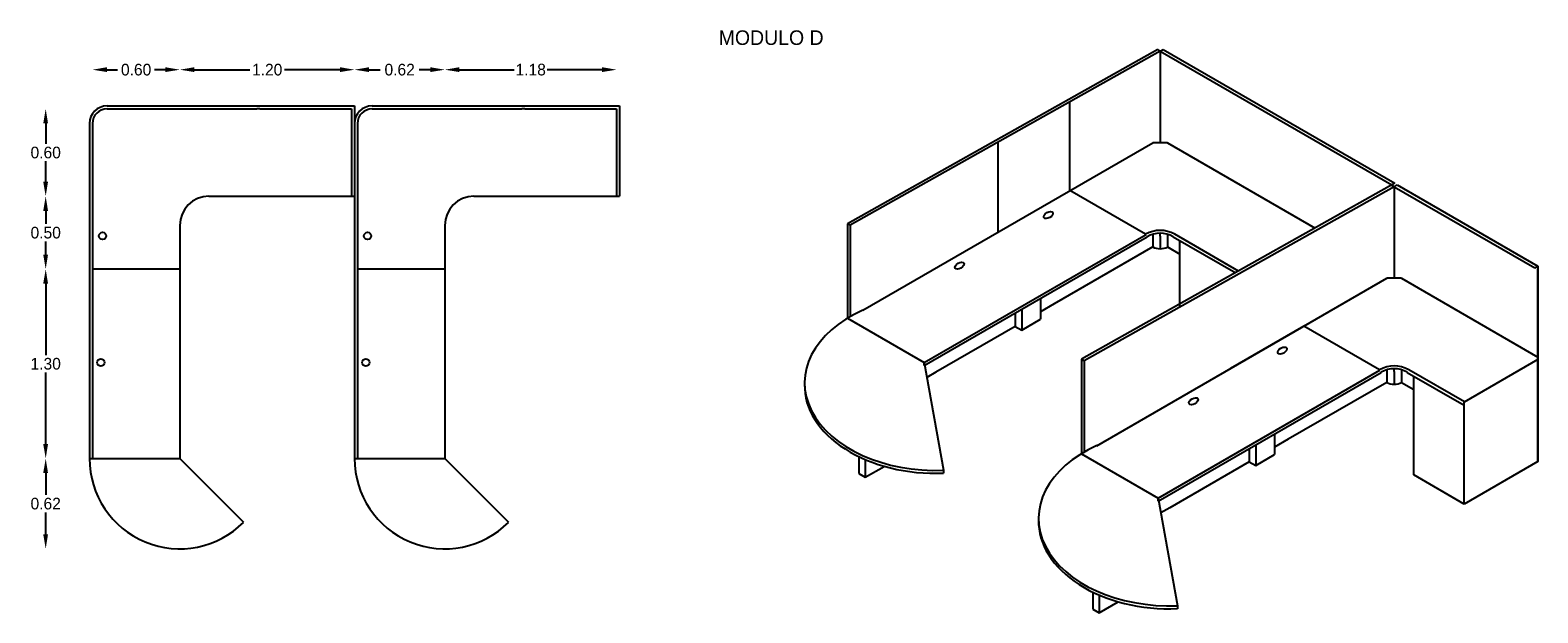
# Model space of a CAD drawing. Extents: x -15.09 to -8.88, y 7.63 to 10.03.
import ezdxf

# ---------------------------------------------------------------- set-up
doc = ezdxf.new("R2010")
doc.units = 0
doc.header["$MEASUREMENT"] = 0
doc.layers.get('0').update_dxf_attribs({"linetype": 'CONTINUOUS'})
doc.layers.get('DEFPOINTS').update_dxf_attribs({"linetype": 'CONTINUOUS'})
doc.dimstyles.get("Standard").update_dxf_attribs({"dimtxt": 0.18, "dimasz": 0.18, "dimexe": 0.18, "dimexo": 0.0625, "dimgap": 0.09, "dimtad": 0, "dimtih": 1, "dimtoh": 1, "dimdec": 4, "dimzin": 0, "dimdsep": 46, "dimtxsty": 'Standard', "dimcen": 0.09, "dimadec": 0, "dimazin": 0, "dimtfac": 1, "dimtdec": 4, "dimtofl": 0, "dimtmove": 0, "dimatfit": 3, "dimfxl": 0, "dimtolj": 1, "dimtzin": 0, "dimarcsym": 0})

# ---------------------------------------------------------------- blocks, each defined once
blk = doc.blocks.new('*D5')
at = {"color": 0, "linetype": 'ByBlock'}
for p, q in [((-19.363, 12.438), (-19.363, 12.348)), ((-19.363, 12.138), (-19.363, 12.228))]:
    blk.add_line(p, q, dxfattribs=at)
for points in [[(-19.38, 12.438), (-19.347, 12.438), (-19.363, 12.538)], [(-19.38, 12.138), (-19.347, 12.138), (-19.363, 12.038)]]:
    blk.add_solid(points, dxfattribs=at)
at = {"layer": 'DEFPOINTS', "color": 0, "linetype": 'ByBlock'}
for p in [(-18.242, 12.538), (-19.363, 12.038), (-19.042, 12.038)]:
    blk.add_point(p, dxfattribs=at)
at = {"color": 0, "linetype": 'ByBlock', "insert": (-19.363, 12.288), "char_height": 0.08, "attachment_point": 5}
blk.add_mtext('\\A1;0.50', dxfattribs=at)
blk = doc.blocks.new('*D3')
at = {"color": 0, "linetype": 'ByBlock'}
for p, q in [((-16.522, 13.407), (-16.145, 13.407)), ((-15.542, 13.407), (-15.919, 13.407))]:
    blk.add_line(p, q, dxfattribs=at)
for points in [[(-16.522, 13.424), (-16.522, 13.391), (-16.622, 13.407)], [(-15.542, 13.424), (-15.542, 13.391), (-15.442, 13.407)]]:
    blk.add_solid(points, dxfattribs=at)
at = {"layer": 'DEFPOINTS', "color": 0, "linetype": 'ByBlock'}
for p in [(-15.442, 13.407), (-15.442, 12.538), (-16.622, 12.038)]:
    blk.add_point(p, dxfattribs=at)
at = {"color": 0, "linetype": 'ByBlock', "insert": (-16.032, 13.407), "char_height": 0.08, "attachment_point": 5}
blk.add_mtext('\\A1;1.18', dxfattribs=at)
blk = doc.blocks.new('*D2')
at = {"color": 0, "linetype": 'ByBlock'}
for p, q in [((-17.142, 13.407), (-17.065, 13.407)), ((-16.722, 13.407), (-16.799, 13.407))]:
    blk.add_line(p, q, dxfattribs=at)
for points in [[(-17.142, 13.424), (-17.142, 13.391), (-17.242, 13.407)], [(-16.722, 13.424), (-16.722, 13.391), (-16.622, 13.407)]]:
    blk.add_solid(points, dxfattribs=at)
at = {"layer": 'DEFPOINTS', "color": 0, "linetype": 'ByBlock'}
for p in [(-16.622, 13.407), (-17.242, 13.158), (-16.622, 12.038)]:
    blk.add_point(p, dxfattribs=at)
at = {"color": 0, "linetype": 'ByBlock', "insert": (-16.932, 13.407), "char_height": 0.08, "attachment_point": 5}
blk.add_mtext('\\A1;0.62', dxfattribs=at)
blk = doc.blocks.new('*D1')
at = {"color": 0, "linetype": 'ByBlock'}
for p, q in [((-18.342, 13.407), (-17.962, 13.407)), ((-17.342, 13.407), (-17.722, 13.407))]:
    blk.add_line(p, q, dxfattribs=at)
for points in [[(-18.342, 13.424), (-18.342, 13.391), (-18.442, 13.407)], [(-17.342, 13.424), (-17.342, 13.391), (-17.242, 13.407)]]:
    blk.add_solid(points, dxfattribs=at)
at = {"layer": 'DEFPOINTS', "color": 0, "linetype": 'ByBlock'}
for p in [(-17.242, 13.407), (-17.242, 13.158), (-18.442, 12.038)]:
    blk.add_point(p, dxfattribs=at)
at = {"color": 0, "linetype": 'ByBlock', "insert": (-17.842, 13.407), "char_height": 0.08, "attachment_point": 5}
blk.add_mtext('\\A1;1.20', dxfattribs=at)
blk = doc.blocks.new('*D0')
at = {"color": 0, "linetype": 'ByBlock'}
for p, q in [((-18.942, 13.407), (-18.869, 13.407)), ((-18.542, 13.407), (-18.615, 13.407))]:
    blk.add_line(p, q, dxfattribs=at)
for points in [[(-18.942, 13.424), (-18.942, 13.391), (-19.042, 13.407)], [(-18.542, 13.424), (-18.542, 13.391), (-18.442, 13.407)]]:
    blk.add_solid(points, dxfattribs=at)
at = {"layer": 'DEFPOINTS', "color": 0, "linetype": 'ByBlock'}
for p in [(-18.442, 13.407), (-19.042, 13.038), (-18.442, 12.038)]:
    blk.add_point(p, dxfattribs=at)
at = {"color": 0, "linetype": 'ByBlock', "insert": (-18.742, 13.407), "char_height": 0.08, "attachment_point": 5}
blk.add_mtext('\\A1;0.60', dxfattribs=at)
blk = doc.blocks.new('*D6')
at = {"color": 0, "linetype": 'ByBlock'}
for p, q in [((-19.363, 11.938), (-19.363, 11.448)), ((-19.363, 10.838), (-19.363, 11.328))]:
    blk.add_line(p, q, dxfattribs=at)
for points in [[(-19.38, 11.938), (-19.347, 11.938), (-19.363, 12.038)], [(-19.38, 10.838), (-19.347, 10.838), (-19.363, 10.738)]]:
    blk.add_solid(points, dxfattribs=at)
at = {"layer": 'DEFPOINTS', "color": 0, "linetype": 'ByBlock'}
for p in [(-19.042, 12.038), (-19.363, 10.738), (-18.442, 10.738)]:
    blk.add_point(p, dxfattribs=at)
at = {"color": 0, "linetype": 'ByBlock', "insert": (-19.363, 11.388), "char_height": 0.08, "attachment_point": 5}
blk.add_mtext('\\A1;1.30', dxfattribs=at)
blk = doc.blocks.new('*D7')
at = {"color": 0, "linetype": 'ByBlock'}
for p, q in [((-19.363, 10.638), (-19.363, 10.488)), ((-19.363, 10.218), (-19.363, 10.368))]:
    blk.add_line(p, q, dxfattribs=at)
for points in [[(-19.38, 10.638), (-19.347, 10.638), (-19.363, 10.738)], [(-19.38, 10.218), (-19.347, 10.218), (-19.363, 10.118)]]:
    blk.add_solid(points, dxfattribs=at)
at = {"layer": 'DEFPOINTS', "color": 0, "linetype": 'ByBlock'}
for p in [(-18.442, 10.738), (-19.363, 10.118), (-18.442, 10.118)]:
    blk.add_point(p, dxfattribs=at)
at = {"color": 0, "linetype": 'ByBlock', "insert": (-19.363, 10.428), "char_height": 0.08, "attachment_point": 5}
blk.add_mtext('\\A1;0.62', dxfattribs=at)
blk = doc.blocks.new('*D4')
at = {"color": 0, "linetype": 'ByBlock'}
for p, q in [((-19.363, 13.038), (-19.363, 12.898)), ((-19.363, 12.638), (-19.363, 12.778))]:
    blk.add_line(p, q, dxfattribs=at)
for points in [[(-19.38, 13.038), (-19.347, 13.038), (-19.363, 13.138)], [(-19.38, 12.638), (-19.347, 12.638), (-19.363, 12.538)]]:
    blk.add_solid(points, dxfattribs=at)
at = {"layer": 'DEFPOINTS', "color": 0, "linetype": 'ByBlock'}
for p in [(-17.262, 13.138), (-19.363, 12.538), (-18.242, 12.538)]:
    blk.add_point(p, dxfattribs=at)
at = {"color": 0, "linetype": 'ByBlock', "insert": (-19.363, 12.838), "char_height": 0.08, "attachment_point": 5}
blk.add_mtext('\\A1;0.60', dxfattribs=at)
blk = doc.blocks.new('MOD04')
for p, q in [((-2.106, 3.12), (-4.236, 1.924)), ((-2.089, 3.11), (-4.219, 1.914)), ((-2.089, 3.11), (-2.106, 3.12)), ((-2.089, 3.11), (-2.069, 3.121)), ((-2.089, 3.11), (-0.497, 2.191)), ((-2.089, 3.11), (-2.089, 2.481)), ((-2.069, 3.121), (-0.477, 2.202)), ((-9.322, 2.733), (-7.622, 2.733)), ((-9.322, 2.713), (-8.622, 2.713)), ((-8.902, 2.713), (-8.292, 2.713)), ((-8.272, 2.713), (-8.292, 2.713)), ((-8.272, 2.713), (-7.642, 2.713)), ((-7.642, 2.713), (-7.642, 2.113)), ((-7.622, 2.733), (-7.622, 0.313)), ((-7.622, 2.733), (-7.622, 2.113)), ((-7.502, 2.733), (-5.802, 2.733)), ((-7.502, 2.713), (-6.802, 2.713)), ((-7.082, 2.713), (-6.472, 2.713)), ((-6.452, 2.713), (-6.472, 2.713)), ((-6.452, 2.713), (-5.822, 2.713)), ((-5.822, 2.713), (-5.822, 2.113)), ((-5.802, 2.733), (-5.802, 2.113)), ((-2.709, 2.152), (-2.709, 2.762)), ((-9.442, 2.613), (-9.442, 0.313)), ((-9.422, 2.613), (-9.422, 0.313)), ((-7.602, 2.613), (-7.602, 0.313)), ((-4.13, 1.331), (-2.139, 2.481)), ((-3.202, 1.867), (-3.202, 2.485)), ((-2.039, 2.481), (-2.139, 2.481)), ((-2.039, 2.481), (-1.024, 1.895)), ((-2.039, 2.481), (-2.021, 2.471)), ((-0.477, 2.202), (-2.629, 0.994)), ((-0.482, 2.179), (-2.612, 0.984)), ((-0.482, 2.179), (-0.5, 2.189)), ((-0.482, 2.179), (-0.462, 2.191)), ((-0.482, 2.179), (0.485, 1.621)), ((-0.482, 2.179), (-0.482, 1.551)), ((-0.462, 2.191), (0.505, 1.633)), ((-8.622, 2.113), (-7.622, 2.113)), ((-6.802, 2.113), (-5.802, 2.113)), ((-2.189, 1.852), (-2.709, 2.152)), ((-8.822, 1.913), (-8.822, 0.313)), ((-7.002, 1.913), (-7.002, 0.313)), ((-4.236, 1.924), (-4.236, 1.276)), ((-4.219, 1.914), (-4.236, 1.924)), ((-4.219, 1.914), (-4.219, 1.287)), ((-3.709, 0.971), (-2.186, 1.85)), ((-3.709, 0.951), (-2.179, 1.835)), ((-2.14, 1.765), (-2.816, 1.375)), ((-2.14, 1.851), (-2.14, 1.765)), ((-2.089, 1.84), (-2.09, 1.852)), ((-2.089, 1.84), (-2.089, 1.753)), ((-2.039, 1.852), (-2.039, 1.765)), ((-2.039, 1.765), (-1.953, 1.716)), ((-1.999, 1.835), (-1.57, 1.588)), ((-1.551, 1.599), (-1.989, 1.852)), ((-1.953, 1.354), (-1.953, 1.808)), ((-8.822, 1.613), (-9.422, 1.613)), ((-7.002, 1.613), (-7.602, 1.613)), ((0.485, 1.621), (0.505, 1.633)), ((-2.523, 0.401), (-0.532, 1.551)), ((-0.432, 1.551), (-0.532, 1.551)), ((-0.432, 1.551), (0.505, 1.009)), ((-0.432, 1.551), (-0.415, 1.54)), ((-2.911, 1.412), (-2.911, 1.27)), ((-2.816, 1.375), (-2.911, 1.32)), ((-4.237, 1.276), (-3.709, 0.971)), ((-3.084, 1.312), (-3.084, 1.22)), ((-3.04, 1.337), (-3.04, 1.195)), ((-3.04, 1.195), (-2.91, 1.27)), ((-3.084, 1.22), (-3.63, 0.905)), ((-3.084, 1.22), (-3.04, 1.195)), ((-1.102, 1.222), (-1.607, 0.93)), ((-0.582, 0.922), (-1.102, 1.222)), ((-3.709, 0.971), (-3.576, 0.232)), ((-3.709, 0.951), (-3.709, 0.971)), ((-2.629, 0.994), (-2.629, 0.346)), ((-2.612, 0.984), (-2.629, 0.994)), ((-2.612, 0.984), (-2.612, 0.356)), ((0.505, 0.992), (0, 0.7)), ((-3.63, 0.905), (-3.691, 0.87)), ((-2.102, 0.041), (-0.58, 0.92)), ((-2.102, 0.021), (-0.572, 0.904)), ((-0.533, 0.835), (-1.21, 0.445)), ((-0.533, 0.921), (-0.533, 0.835)), ((-0.483, 0.91), (-0.483, 0.922)), ((-0.483, 0.91), (-0.483, 0.823)), ((-0.483, 0.864), (-0.483, 0.864)), ((-0.432, 0.921), (-0.432, 0.835)), ((-0.432, 0.835), (-0.346, 0.786)), ((-0.392, 0.904), (0, 0.679)), ((0.001, 0.701), (-0.382, 0.922)), ((-0.346, 0.2), (-0.346, 0.878)), ((0, 0), (0, 0.7)), ((-1.304, 0.482), (-1.304, 0.34)), ((-1.21, 0.445), (-1.304, 0.39)), ((-9.442, 0.313), (-8.822, 0.313)), ((-8.822, 0.313), (-8.384, -0.125)), ((-7.622, 0.313), (-7.002, 0.313)), ((-7.002, 0.313), (-6.564, -0.125)), ((-4.158, 0.325), (-4.158, 0.209)), ((-2.63, 0.346), (-2.102, 0.041)), ((-1.477, 0.382), (-1.477, 0.29)), ((-1.433, 0.407), (-1.433, 0.265)), ((-1.433, 0.265), (-1.304, 0.34)), ((-4.158, 0.209), (-4.114, 0.184)), ((-4.114, 0.306), (-4.114, 0.184)), ((-4.114, 0.184), (-3.985, 0.259)), ((-3.985, 0.26), (-3.985, 0.259)), ((-3.576, 0.232), (-3.576, 0.212)), ((-1.477, 0.29), (-2.023, -0.025)), ((-1.477, 0.29), (-1.433, 0.265)), ((0.505, 0.292), (0, 0)), ((0, 0), (-0.346, 0.2)), ((-2.102, 0.041), (-1.97, -0.698)), ((-2.102, 0.021), (-2.102, 0.041)), ((-2.023, -0.025), (-2.084, -0.06)), ((-2.551, -0.605), (-2.551, -0.721)), ((-2.551, -0.721), (-2.508, -0.746)), ((-2.508, -0.625), (-2.508, -0.746)), ((-2.508, -0.746), (-2.378, -0.671)), ((-2.378, -0.67), (-2.378, -0.672)), ((-1.97, -0.698), (-1.97, -0.718))]:
    blk.add_line(p, q)
blk.add_lwpolyline([(0.505, 1.633), (0.505, 1), (0.505, 0.98), (0.505, 0.292), (0.505, 1.612)])
for centre in [(-9.352, 1.841), (-7.532, 1.841), (-9.364, 0.972), (-7.544, 0.972)]:
    blk.add_circle(centre, 0.025)
for centre, radius, start, end in [((-9.322, 2.613), 0.12, 90, 180), ((-9.322, 2.613), 0.1, 90, 180), ((-7.502, 2.613), 0.12, 90, 180), ((-7.502, 2.613), 0.1, 90, 180), ((-8.622, 1.913), 0.2, 90, 180), ((-6.802, 1.913), 0.2, 90, 180), ((-2.089, 1.679), 0.2, 60, 120), ((-2.089, 1.679), 0.18, 60, 120), ((-0.482, 0.749), 0.2, 60, 120), ((-0.482, 0.749), 0.18, 60, 120), ((-8.822, 0.313), 0.62, 180, 315), ((-7.002, 0.313), 0.62, 180, 315)]:
    blk.add_arc(centre, radius, start, end)
for centre in [(-2.857, 1.984), (-3.467, 1.637), (-1.25, 1.054), (-1.86, 0.706)]:
    blk.add_ellipse(centre, major_axis=(0.0302, 0.0174), ratio=0.554909)
for centre, major_axis, ratio, start_param, end_param in [((-2.089, 1.794), (0.0721, 0), 0.567313, 3.928338, 5.486867), ((-3.629, 0.832), (0.902, 0), 0.66589, 2.159614, 4.770754), ((-0.482, 0.864), (0.0721, 0), 0.567313, 3.928338, 5.486867), ((-3.629, 0.812), (0.902, 0), 0.66589, 3.124943, 4.770754), ((-2.022, -0.098), (0.902, 0), 0.66589, 2.159614, 4.770754), ((-2.022, -0.118), (0.902, 0), 0.66589, 3.124943, 4.770754)]:
    blk.add_ellipse(centre, major_axis=major_axis, ratio=ratio, start_param=start_param, end_param=end_param)
blk.add_text('MODULO D', height=0.1).set_placement((-5.121, 3.152))
for base, p1, p2, picture, middle in [((-8.822, 2.982), (-9.422, 2.613), (-8.822, 1.613), '*D0', (-9.122, 2.982)), ((-7.622, 2.982), (-8.822, 1.613), (-7.622, 2.733), '*D1', (-8.222, 2.982)), ((-7.002, 2.982), (-7.622, 2.733), (-7.002, 1.613), '*D2', (-7.312, 2.982)), ((-5.822, 2.982), (-7.002, 1.613), (-5.822, 2.113), '*D3', (-6.412, 2.982))]:
    dim = blk.add_linear_dim(base=base, p1=p1, p2=p2, dimstyle='Standard', override={"dimtxt": 0.08, "dimasz": 0.1, "dimgap": 0.02, "dimdec": 2, "dimse1": 1, "dimse2": 1, "dimtmove": 1})
    dim.commit()
    dim.dimension.update_dxf_attribs({"geometry": picture, "text_midpoint": middle, "insert": (9.62, -10.425)})
for base, p1, p2, picture, middle in [((-9.744, 2.113), (-7.642, 2.713), (-8.622, 2.113), '*D4', (-9.744, 2.413)), ((-9.744, 1.613), (-8.622, 2.113), (-9.422, 1.613), '*D5', (-9.744, 1.863)), ((-9.744, 0.313), (-9.422, 1.613), (-8.822, 0.313), '*D6', (-9.744, 0.963)), ((-9.744, -0.307), (-8.822, 0.313), (-8.822, -0.307), '*D7', (-9.744, 0.003))]:
    dim = blk.add_linear_dim(base=base, p1=p1, p2=p2, angle=90, dimstyle='Standard', override={"dimtxt": 0.08, "dimasz": 0.1, "dimgap": 0.02, "dimdec": 2, "dimse1": 1, "dimse2": 1, "dimtmove": 1})
    dim.commit()
    dim.dimension.update_dxf_attribs({"geometry": picture, "text_midpoint": middle, "insert": (9.62, -10.425)})

msp = doc.modelspace()

# ---------------------------------------------------------------- block references
at = {"xscale": 0.6000000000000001, "yscale": 0.6000000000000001, "zscale": 0.6000000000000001}
msp.add_blockref('MOD04', (-9.1844, 8.0814), dxfattribs=at)

doc.saveas('drawing.dxf')
